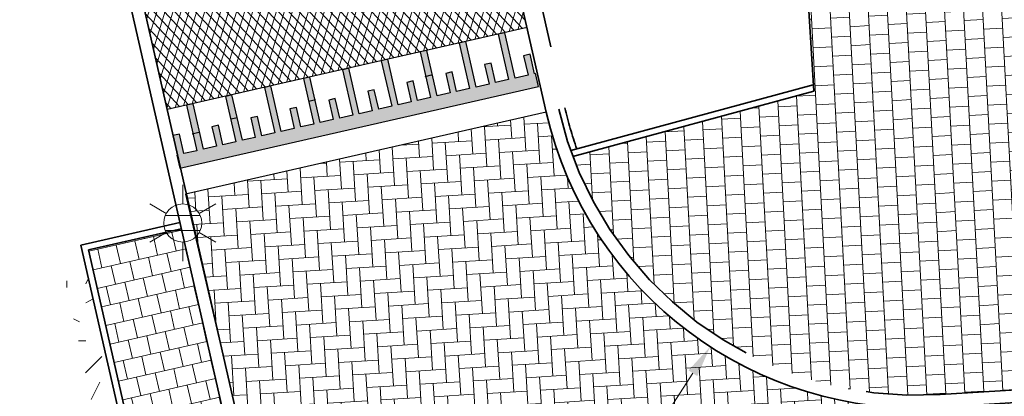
# Model space of a CAD drawing. Header units: metres. Extents: x 162305 to 163132, y 502542 to 502928.
# Tile 71 of 222: x 162381 to 162397, y 502745 to 502751. Entities that reach past the tile are written whole.
import ezdxf
from ezdxf.enums import TextEntityAlignment as Align

# ---------------------------------------------------------------- set-up
doc = ezdxf.new("R2010")
doc.units = ezdxf.units.M
for name, pattern in [('VH-OPSLUITBAND-SO', [10, 4, -2, 2, -2]), ('VH-TROTTOIRBAND-SO', [15, 5, -2, 2, -2, 2, -2]), ('ZZ-HIDDEN-SO', [4, 2, -2])]:
    doc.linetypes.add(name, pattern=pattern)
for name, color, linetype, lineweight, true_color in [('B-WE-OV-LICHTMAST-S-200', 190, 'Continuous', 18, 0x7f00ff), ('N-BH-VH-VERHARDING_TEGEL-Grijs', 253, 'Continuous', 13, 0x828282), ('N-WE-VH-KANTOPSLUITING_OPSLUITBAND_100X200-G', 150, 'VH-OPSLUITBAND-SO', 35, 0x007fff), ('N-WE-VH-KANTOPSLUITING_TROTTOIRBAND_180X200-G', 6, 'VH-TROTTOIRBAND-SO', 35, 0xff00ff)]:
    doc.layers.add(name, color=color, linetype=linetype, lineweight=lineweight, true_color=true_color)
for name, color, linetype, lineweight in [('N-WB-VERHARDING-MATERIAALGRENS', 7, 'Continuous', 30), ('N-WE-GR-GRAS-A-200', 62, 'Continuous', 18), ('N-WE-VH-GESLOTENVERHARDING_ASFALT-A-200', 12, 'Continuous', 18), ('N-WE-VH-KANTOPSLUITING_BETONRUG-G', 7, 'ZZ-HIDDEN-SO', 35), ('N-WE-VH-KANTOPSLUITING_VOORKANTBAND-G', 50, 'Continuous', 35), ('N-WE-VH-OPENVERHARDING_BETONSTRAATSTEEN-A', 92, 'Continuous', 18), ('N-WE-VH-OPENVERHARDING_TEGEL-A', 92, 'Continuous', 18), ('X-XX-AL-M', 7, 'Continuous', 18)]:
    doc.layers.add(name, color=color, linetype=linetype, lineweight=lineweight)
doc.layers.add('X-XX-AL-HULPLIJN 01-G', color=1, linetype='Continuous', lineweight=18, true_color=0xff0000, plot=False)
doc.styles.add('NLCS-ISO', font='NLCS-ISO.ttf')
doc.styles.add('NLCS-ISO-M200-T25', font='NLCS-ISO.ttf', dxfattribs={"height": 0.5})
doc.dimstyles.new('NLCS-M200-T25-PIJL_L2_H2', dxfattribs={"dimscale": 0.2, "dimtxt": 2.5, "dimasz": 2.5, "dimexe": 2, "dimexo": 2, "dimgap": 0.7, "dimtad": 1, "dimzin": 0, "dimdsep": 46, "dimtxsty": 'NLCS-ISO-M200-T25', "dimcen": 0, "dimdle": 2, "dimclrd": 256, "dimclre": 256, "dimclrt": 256, "dimazin": 0, "dimtfac": 1, "dimtdec": 3, "dimtofl": 0, "dimtmove": 0, "dimatfit": 3, "dimfxl": 2, "dimfxlon": 1, "dimtfillclr": 256, "dimtolj": 1, "dimtzin": 0, "dimlwd": -1, "dimlwe": -1, "dimarcsym": 0})
pattern_1 = [(0, (0, 0), (2, 2), [0.5, -1.5]), (0, (1.1, 1.2), (2, 2), [0.5, -1.5]), (90, (0.2, 0.7000000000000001), (-2, 2), [0.5, -1.5]), (90, (1, 1.4), (-2, 2), [0.5, -1.5]), (45, (0.4, 1.4), (0, 2.00000000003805), [0.5, -2.328427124]), (135, (1.1, 0), (-2.00000000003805, 0), [0.5, -2.328427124]), (26.56505119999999, (0.5, 0.6000000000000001), (2.000000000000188, 8.001289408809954e-10), [0.5, -3.972135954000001]), (26.56505119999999, (1.4, 1.6), (2.000000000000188, 8.001289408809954e-10), [0.5, -3.972135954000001]), (63.43494882, (1.4, 0), (1.019972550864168e-10, 2.000000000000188), [0.4999999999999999, -3.972135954]), (63.43494882, (0.5, 0.9), (1.019972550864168e-10, 2.000000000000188), [0.4999999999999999, -3.972135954]), (63.43494882, (1.2, 0.4), (1.019972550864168e-10, 2.000000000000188), [0.4999999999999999, -3.972135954]), (116.5650512, (0, 1.1), (-8.00129740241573e-10, 2.000000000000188), [0.4999999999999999, -3.972135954]), (153.43494882, (0.4, 0.3), (-2.000000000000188, 1.019979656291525e-10), [0.5, -3.972135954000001])]

# ---------------------------------------------------------------- blocks, each defined once
blk = doc.blocks.new('*D545')
at = {"layer": 'Defpoints', "color": 0, "transparency": 16777216}
for p in [(162395.6136522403, 502750.9421035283), (162392.3466737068, 502745.9095245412)]:
    blk.add_point(p, dxfattribs=at)
at = {"layer": 'X-XX-AL-M', "transparency": 16777216}
blk.add_line((162390.2132851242, 502742.6231709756), (162392.0744254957, 502745.4901429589), dxfattribs=at)
blk.add_solid([(162392.0045285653, 502745.5355176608), (162392.1443224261, 502745.4447682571), (162392.3466737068, 502745.9095245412)], dxfattribs=at)
at = {"layer": 'X-XX-AL-M', "transparency": 16777216, "insert": (162390.4660561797, 502743.7288073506), "char_height": 0.5, "attachment_point": 5, "rotation": 57.009742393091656, "style": 'NLCS-ISO-M200-T25', "bg_fill": 3, "box_fill_scale": 1.1, "bg_fill_color": 256, "bg_fill_true_color": 13158600, "bg_fill_transparency": 0}
blk.add_mtext('\\A1;R=6.00', dxfattribs=at)
blk = doc.blocks.new('B-SOV-LICHTMAST-SO')
for p, q in [((9.895807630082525e-10, 1.500000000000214), (1.979077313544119e-09, 3.000000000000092)), ((-1.299038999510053, 0.7500000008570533), (-2.598074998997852, 1.500000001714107)), ((1.299039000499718, 0.7499999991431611), (2.598075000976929, 1.499999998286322)), ((-1.299039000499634, -0.7499999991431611), (-2.598075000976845, -1.499999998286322)), ((1.299038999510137, -0.7500000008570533), (2.598074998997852, -1.500000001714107)), ((-9.895807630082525e-10, -1.500000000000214), (-1.978993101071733e-09, -3.000000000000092))]:
    blk.add_line(p, q)
at = {"flags": 128}
for points in [[(-1.377981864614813, 0.5925925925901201), (1.377981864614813, 0.5925925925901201)], [(-1.377981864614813, -0.5925925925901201), (1.377981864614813, -0.5925925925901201)]]:
    blk.add_lwpolyline(points, dxfattribs=at)
blk.add_circle((0, 0), 1.5)
at = {"style": 'NLCS-ISO'}
blk.add_attdef('TYPE', text='', height=1.8, dxfattribs=at).set_placement((1.979077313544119e-09, 3.000000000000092), align=Align.BOTTOM_CENTER)

msp = doc.modelspace()

# ---------------------------------------------------------------- hatches: boundary and pattern name
at = {"layer": 'N-WB-VERHARDING-MATERIAALGRENS', "linetype": 'Continuous'}
msp.add_hatch(color=256, dxfattribs=at).paths.add_polyline_path([(162383.9841809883, 502748.7223651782), (162389.6391679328, 502750.0112106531), (162389.5925028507, 502750.2159601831), (162389.5778778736, 502750.2126269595), (162389.5078802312, 502750.5197512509), (162389.4055054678, 502750.4964187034), (162389.4755031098, 502750.1892944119), (162389.2707535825, 502750.1426293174), (162389.1074257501, 502750.859252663), (162389.005050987, 502750.835920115), (162389.1683788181, 502750.1192967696), (162388.9636292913, 502750.0726316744), (162388.893631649, 502750.3797559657), (162388.7912568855, 502750.3564234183), (162388.8612545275, 502750.0492991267), (162388.6565050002, 502750.0026340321), (162388.4931771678, 502750.7192573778), (162388.3908024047, 502750.6959248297), (162388.5541302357, 502749.9793014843), (162388.3493807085, 502749.9326363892), (162388.2793830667, 502750.2397606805), (162388.1770083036, 502750.2164281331), (162388.2470059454, 502749.9093038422), (162388.0422564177, 502749.8626387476), (162387.8789285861, 502750.5792620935), (162387.7765538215, 502750.5559295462), (162387.9398816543, 502749.8393061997), (162387.7351321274, 502749.7926411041), (162387.6651344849, 502750.0997653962), (162387.5627597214, 502750.0764328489), (162387.6327573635, 502749.7693085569), (162387.4280078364, 502749.7226434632), (162387.264680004, 502750.4392668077), (162387.1623052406, 502750.4159342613), (162387.3256330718, 502749.6993109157), (162387.1208835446, 502749.6526458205), (162387.0508859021, 502749.9597701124), (162386.948511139, 502749.9364375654), (162387.0185087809, 502749.6293132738), (162386.813759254, 502749.5826481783), (162386.6504314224, 502750.2992715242), (162386.5480566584, 502750.2759389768), (162386.7113844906, 502749.5593156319), (162386.5066349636, 502749.5126505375), (162386.4366373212, 502749.8197748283), (162386.3342625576, 502749.7964422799), (162386.4042601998, 502749.4893179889), (162386.1995106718, 502749.4426528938), (162386.0361828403, 502750.1592762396), (162385.9338080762, 502750.135943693), (162386.0971359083, 502749.4193203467), (162385.89238638, 502749.3726552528), (162385.8223887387, 502749.6797795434), (162385.7200139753, 502749.6564469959), (162385.7900116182, 502749.3493227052), (162385.5852620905, 502749.3026576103), (162385.4219342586, 502750.0192809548), (162385.3195594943, 502749.9959484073), (162385.4828873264, 502749.2793250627), (162385.2781377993, 502749.2326599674), (162385.2081401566, 502749.5397842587), (162385.1057653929, 502749.5164517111), (162385.1757630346, 502749.2093274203), (162384.9710135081, 502749.1626623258), (162384.8076856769, 502749.8792856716), (162384.7053109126, 502749.8559531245), (162384.8686387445, 502749.1393297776), (162384.6638892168, 502749.0926646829), (162384.5938915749, 502749.3997889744), (162384.4915168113, 502749.3764564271), (162384.5615144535, 502749.0693321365), (162384.3567649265, 502749.0226670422), (162384.193437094, 502749.739290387), (162384.091062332, 502749.7159578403), (162384.2543901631, 502748.9993344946), (162384.0496406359, 502748.9526693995), (162383.9796429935, 502749.2597936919), (162383.8772682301, 502749.2364611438), (162383.9472658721, 502748.9293368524), (162383.9375139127, 502748.9271234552)])
msp.add_hatch(color=256, dxfattribs=at).paths.add_polyline_path([(162383.9841809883, 502748.7223651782), (162389.6391679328, 502750.0112106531), (162389.5925028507, 502750.2159601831), (162389.5778778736, 502750.2126269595), (162389.5078802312, 502750.5197512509), (162389.4055054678, 502750.4964187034), (162389.4755031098, 502750.1892944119), (162389.2707535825, 502750.1426293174), (162389.1074257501, 502750.859252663), (162389.005050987, 502750.835920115), (162389.1683788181, 502750.1192967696), (162388.9636292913, 502750.0726316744), (162388.893631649, 502750.3797559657), (162388.7912568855, 502750.3564234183), (162388.8612545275, 502750.0492991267), (162388.6565050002, 502750.0026340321), (162388.4931771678, 502750.7192573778), (162388.3908024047, 502750.6959248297), (162388.5541302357, 502749.9793014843), (162388.3493807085, 502749.9326363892), (162388.2793830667, 502750.2397606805), (162388.1770083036, 502750.2164281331), (162388.2470059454, 502749.9093038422), (162388.0422564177, 502749.8626387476), (162387.8789285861, 502750.5792620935), (162387.7765538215, 502750.5559295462), (162387.9398816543, 502749.8393061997), (162387.7351321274, 502749.7926411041), (162387.6651344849, 502750.0997653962), (162387.5627597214, 502750.0764328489), (162387.6327573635, 502749.7693085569), (162387.4280078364, 502749.7226434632), (162387.264680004, 502750.4392668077), (162387.1623052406, 502750.4159342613), (162387.3256330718, 502749.6993109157), (162387.1208835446, 502749.6526458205), (162387.0508859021, 502749.9597701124), (162386.948511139, 502749.9364375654), (162387.0185087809, 502749.6293132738), (162386.813759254, 502749.5826481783), (162386.6504314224, 502750.2992715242), (162386.5480566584, 502750.2759389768), (162386.7113844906, 502749.5593156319), (162386.5066349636, 502749.5126505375), (162386.4366373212, 502749.8197748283), (162386.3342625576, 502749.7964422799), (162386.4042601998, 502749.4893179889), (162386.1995106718, 502749.4426528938), (162386.0361828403, 502750.1592762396), (162385.9338080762, 502750.135943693), (162386.0971359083, 502749.4193203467), (162385.89238638, 502749.3726552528), (162385.8223887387, 502749.6797795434), (162385.7200139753, 502749.6564469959), (162385.7900116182, 502749.3493227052), (162385.5852620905, 502749.3026576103), (162385.4219342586, 502750.0192809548), (162385.3195594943, 502749.9959484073), (162385.4828873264, 502749.2793250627), (162385.2781377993, 502749.2326599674), (162385.2081401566, 502749.5397842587), (162385.1057653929, 502749.5164517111), (162385.1757630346, 502749.2093274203), (162384.9710135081, 502749.1626623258), (162384.8076856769, 502749.8792856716), (162384.7053109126, 502749.8559531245), (162384.8686387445, 502749.1393297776), (162384.6638892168, 502749.0926646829), (162384.5938915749, 502749.3997889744), (162384.4915168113, 502749.3764564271), (162384.5615144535, 502749.0693321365), (162384.3567649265, 502749.0226670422), (162384.193437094, 502749.739290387), (162384.091062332, 502749.7159578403), (162384.2543901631, 502748.9993344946), (162384.0496406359, 502748.9526693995), (162383.9796429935, 502749.2597936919), (162383.8772682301, 502749.2364611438), (162383.9472658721, 502748.9293368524), (162383.9375139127, 502748.9271234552)])
at = {"layer": 'N-WE-GR-GRAS-A-200'}
h = msp.add_hatch(dxfattribs=at)
h.set_pattern_fill('AGR-GRAS_02-SO', color=256, scale=0.2, style=0, pattern_type=2)
h.set_pattern_definition(pattern_1)
h.paths.add_polyline_path([(162421.5165590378, 502819.7260517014), (162435.0341480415, 502820.5761715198), (162435.1688183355, 502820.4316233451), (162435.3426501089, 502820.2749681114), (162435.552850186, 502820.1206294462), (162435.8967156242, 502819.9441172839), (162436.2277402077, 502819.8405780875), (162436.6488709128, 502819.7886927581), (162442.0138132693, 502820.0949395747), (162442.1810611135, 502820.2103278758), (162442.3248732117, 502817.9525913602), (162445.007909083, 502818.1234939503), (162446.2444226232, 502817.2507322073), (162443.1915292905, 502817.0609060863), (162443.5109028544, 502811.9245559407), (162442.5054510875, 502811.8576059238), (162442.17, 502817.226), (162424.634, 502816.1300000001), (162424.643, 502815.982), (162424.9671399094, 502810.7714661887), (162422.0807124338, 502810.5898051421)])
edge = h.paths.add_edge_path(flags=16)
edge.add_ellipse((162362.043387, 502852.5697739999), major_axis=(-0.002383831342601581, 0.03742427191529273), ratio=0.9992283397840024, start_angle=0, end_angle=360, ccw=False)
edge = h.paths.add_edge_path(flags=16)
edge.add_ellipse((162362.5847170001, 502843.0740939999), major_axis=(-0.002383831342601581, 0.03742427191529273), ratio=0.9992283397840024, start_angle=0, end_angle=360, ccw=False)
edge = h.paths.add_edge_path(flags=16)
edge.add_ellipse((162361.374981, 502862.4700579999), major_axis=(-0.002383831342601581, 0.03742427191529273), ratio=0.9992283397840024, start_angle=0, end_angle=360, ccw=False)
h.paths.add_polyline_path([(162362.2190213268, 502859.5504481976), (162362.3188333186, 502859.5565773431), (162363.5149332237, 502840.0783135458), (162363.4151212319, 502840.0721844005), (162363.4427023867, 502839.6230304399), (162363.5425143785, 502839.6291595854), (162363.6292576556, 502838.2165615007), (162362.8224999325, 502838.1585549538), (162362.7862460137, 502838.484052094), (162362.7876825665, 502838.4841989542), (162362.7580411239, 502838.7741446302), (162362.163, 502845.4909999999), (162360.89836909, 502866.6763346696), (162361.8778000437, 502866.7387219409), (162362.2912521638, 502860.0057313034), (162362.191440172, 502859.9996021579)])
h.paths.add_polyline_path([(162370.3601271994, 502859.1295107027), (162370.1821962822, 502861.9228857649), (162370.463, 502861.9199999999), (162370.486, 502861.4019999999), (162370.7786257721, 502861.4149999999), (162370.814, 502860.8959999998), (162371.3365986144, 502860.9349999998), (162371.387, 502859.961), (162371.777, 502859.9789999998), (162371.7795167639, 502859.2226011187)])
edge = h.paths.add_edge_path(flags=16)
edge.add_ellipse((162389.543764, 502924.3068979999), major_axis=(-0.002385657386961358, 0.03745293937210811), ratio=0.9992283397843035, start_angle=0, end_angle=360, ccw=False)
edge = h.paths.add_edge_path(flags=16)
edge.add_ellipse((162379.964316, 502923.7109299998), major_axis=(-0.002385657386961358, 0.03745293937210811), ratio=0.9992283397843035, start_angle=0, end_angle=360, ccw=False)
h.paths.add_polyline_path([(162371.042, 502923.0409999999), (162371.029, 502923.5469999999), (162371.0223638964, 502923.6548720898), (162398.1123599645, 502925.3046281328), (162398.1452615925, 502924.7643634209)])
edge = h.paths.add_edge_path(flags=16)
edge.add_ellipse((162472.361153, 502871.472719), major_axis=(-0.002385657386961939, 0.03745293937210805), ratio=0.9992283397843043, start_angle=0, end_angle=360, ccw=False)
edge = h.paths.add_edge_path(flags=16)
edge.add_ellipse((162472.2864730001, 502872.403486), major_axis=(-0.002385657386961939, 0.03745293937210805), ratio=0.9992283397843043, start_angle=0, end_angle=360, ccw=False)
edge = h.paths.add_edge_path(flags=16)
edge.add_ellipse((162481.3114880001, 502872.9735409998), major_axis=(-0.002385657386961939, 0.03745293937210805), ratio=0.9992283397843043, start_angle=0, end_angle=360, ccw=False)
edge = h.paths.add_edge_path(flags=16)
edge.add_ellipse((162481.4002010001, 502872.0775119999), major_axis=(-0.002385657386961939, 0.03745293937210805), ratio=0.9992283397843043, start_angle=0, end_angle=360, ccw=False)
edge = h.paths.add_edge_path(flags=16)
edge.add_ellipse((162491.4805440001, 502873.637313), major_axis=(-0.002385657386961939, 0.03745293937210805), ratio=0.9992283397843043, start_angle=0, end_angle=360, ccw=False)
edge = h.paths.add_edge_path()
edge.add_line((162491.6143036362, 502871.717545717), (162490.495948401, 502871.6572610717))
edge.add_line((162490.495948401, 502871.6572610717), (162490.4911206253, 502871.770458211))
edge.add_line((162490.4911206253, 502871.770458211), (162478.1572766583, 502870.9921482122))
edge.add_line((162478.1572766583, 502870.9921482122), (162470.9743753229, 502870.6049558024))
edge.add_line((162470.9743753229, 502870.6049558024), (162470.8563556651, 502872.5000220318))
edge.add_line((162470.8563556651, 502872.5000220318), (162485.6270000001, 502873.4150000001))
edge.add_line((162485.6270000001, 502873.4150000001), (162493.227, 502873.874))
edge.add_line((162493.227, 502873.874), (162492.8458826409, 502880.3916842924))
edge.add_line((162492.8458826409, 502880.3916842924), (162493.9870089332, 502880.4646632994))
edge.add_line((162493.9870089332, 502880.4646632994), (162494.5185704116, 502871.8740994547))
edge.add_line((162494.5185704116, 502871.8740994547), (162491.6457403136, 502871.7192403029))
edge.add_ellipse((162491.6281880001, 502871.7524060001), major_axis=(-0.002385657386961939, 0.03745293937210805), ratio=0.9992283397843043, start_angle=204.2610710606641, end_angle=514.6215030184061)
h.paths.add_polyline_path([(162503.0755587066, 502855.4427169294), (162503.1753678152, 502855.4488928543), (162503.1815437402, 502855.3490837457), (162507.7228581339, 502855.6300883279), (162508.3250288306, 502845.8984091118), (162508.8258166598, 502845.9293965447), (162509.9220368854, 502845.9962164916), (162508.4797209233, 502869.3054814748), (162502.5611213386, 502868.9392541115), (162502.3616388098, 502868.2951169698), (162502.3731368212, 502866.8913389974)])
h.paths.add_polyline_path([(162538.7342247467, 502870.4526310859), (162538.7367962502, 502870.458550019), (162538.7430412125, 502870.4777147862), (162538.7473811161, 502870.496931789), (162538.7498959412, 502870.5159468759), (162538.7507036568, 502870.5345366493), (162538.7498980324, 502870.5531265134), (162538.7473853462, 502870.5721418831), (162538.7430476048, 502870.5913593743), (162538.7368047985, 502870.6105248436), (162538.7286236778, 502870.6293614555), (162538.7222540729, 502870.6408522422), (162538.7033428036, 502870.9382040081), (162537.9507959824, 502870.8903428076), (162537.9680789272, 502870.6185940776), (162537.964609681, 502870.6106081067), (162537.9583653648, 502870.5914438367), (162537.9540258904, 502870.5722273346), (162537.9515112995, 502870.5532127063), (162537.9507036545, 502870.5346233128), (162537.9515092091, 502870.5160338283), (162537.9540216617, 502870.4970189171), (162537.9583589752, 502870.4778019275), (162537.964601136, 502870.4586369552), (162537.9727813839, 502870.4398007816), (162537.9803143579, 502870.4262100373), (162537.9986571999, 502870.137795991), (162538.7512040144, 502870.1856571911)], flags=16)
edge = h.paths.add_edge_path(flags=16)
edge.add_ellipse((162531.9063522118, 502869.9819825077), major_axis=(-0.2500000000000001, 0), ratio=1, start_angle=-146.51130248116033, end_angle=206.7590416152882, ccw=False)
edge.add_line((162532.1148508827, 502870.1199256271), (162532.1295791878, 502870.0945423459))
edge = h.paths.add_edge_path(flags=16)
edge.add_ellipse((162511.918555, 502869.277477), major_axis=(-0.00238565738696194, 0.03745293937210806), ratio=0.9992283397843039, start_angle=0, end_angle=360, ccw=False)
edge = h.paths.add_edge_path(flags=16)
edge.add_ellipse((162522.496849, 502868.4620289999), major_axis=(-0.00238565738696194, 0.03745293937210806), ratio=0.9992283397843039, start_angle=0, end_angle=360, ccw=False)
edge = h.paths.add_edge_path(flags=16)
edge.add_ellipse((162522.447144, 502869.8904319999), major_axis=(-0.00238565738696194, 0.03745293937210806), ratio=0.9992283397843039, start_angle=0, end_angle=360, ccw=False)
edge = h.paths.add_edge_path(flags=16)
edge.add_ellipse((162532.378619, 502869.05672), major_axis=(-0.00238565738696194, 0.03745293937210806), ratio=0.9992283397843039, start_angle=0, end_angle=360, ccw=False)
edge = h.paths.add_edge_path()
edge.add_line((162511.9016605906, 502867.7473060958), (162510.2102112, 502867.6449842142))
edge.add_line((162510.2102112, 502867.6449842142), (162510.1085309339, 502869.3060766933))
edge.add_line((162510.1085309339, 502869.3060766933), (162538.7403474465, 502871.0777381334))
edge.add_line((162538.7403474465, 502871.0777381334), (162538.8441031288, 502869.3771517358))
edge.add_line((162538.8441031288, 502869.3771517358), (162511.9425193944, 502867.7497777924))
edge.add_ellipse((162511.920191, 502867.7799310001), major_axis=(-0.00238565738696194, 0.03745293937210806), ratio=0.9992283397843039, start_angle=212.895373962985, end_angle=506.7391838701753)
edge = h.paths.add_edge_path(flags=16)
edge.add_ellipse((162554.016631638, 502704.4069191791), major_axis=(-0.2500000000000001, 0), ratio=1, start_angle=-19.78060631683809, end_angle=333.4897362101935, ccw=False)
edge.add_line((162553.7813827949, 502704.4915240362), (162553.7929180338, 502704.5185087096))
edge = h.paths.add_edge_path()
edge.add_ellipse((162551.4431023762, 502714.7606002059), major_axis=(-0.5786424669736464, 0), ratio=1, start_angle=88.32756619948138, end_angle=98.42476321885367)
edge.add_line((162551.5278796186, 502714.1882018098), (162556.303, 502714.513))
edge.add_line((162556.303, 502714.513), (162556.577, 502710.1250000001))
edge.add_line((162556.577, 502710.1250000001), (162556.776, 502710.137))
edge.add_line((162556.776, 502710.137), (162556.8456714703, 502709.2360332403))
edge.add_line((162556.8456714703, 502709.2360332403), (162552.7317102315, 502708.9739843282))
edge.add_line((162552.7317102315, 502708.9739843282), (162552.9859847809, 502704.982074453))
edge.add_line((162552.9859847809, 502704.982074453), (162557.1540978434, 502705.2475726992))
edge.add_line((162557.1540978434, 502705.2475726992), (162557.1710000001, 502705.029))
edge.add_line((162557.1710000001, 502705.029), (162577.095, 502706.273))
edge.add_line((162577.095, 502706.273), (162577.2190000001, 502706.8259999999))
edge.add_line((162577.2190000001, 502706.8259999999), (162577.3048540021, 502705.3783479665))
edge.add_line((162577.3048540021, 502705.3783479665), (162549.7918656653, 502703.6927452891))
edge.add_line((162549.7918656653, 502703.6927452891), (162549.1598177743, 502713.8137040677))
edge.add_line((162549.1598177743, 502713.8137040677), (162549.361875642, 502713.8262496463))
edge.add_line((162549.361875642, 502713.8262496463), (162549.3556780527, 502713.9260674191))
edge.add_line((162549.3556780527, 502713.9260674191), (162550.2635827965, 502713.9824417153))
edge.add_ellipse((162550.2202014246, 502714.6810961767), major_axis=(-0.7000000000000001, 0), ratio=1, start_angle=93.55309047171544, end_angle=128.9931781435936)
edge.add_line((162550.6606609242, 502714.1370415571), (162551.426214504, 502714.1822042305))
edge = h.paths.add_edge_path(flags=16)
edge.add_ellipse((162508.182291, 502708.9626890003), major_axis=(-0.002385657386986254, 0.03745293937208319), ratio=0.9992283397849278, start_angle=0, end_angle=360, ccw=False)
edge = h.paths.add_edge_path(flags=16)
edge.add_ellipse((162498.418432, 502708.1386420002), major_axis=(-0.002385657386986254, 0.03745293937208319), ratio=0.9992283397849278, start_angle=0, end_angle=360, ccw=False)
edge = h.paths.add_edge_path(flags=16)
edge.add_ellipse((162487.92888, 502707.676082), major_axis=(-0.002385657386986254, 0.03745293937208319), ratio=0.9992283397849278, start_angle=0, end_angle=360, ccw=False)
edge = h.paths.add_edge_path(flags=16)
edge.add_ellipse((162478.21442, 502707.1048410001), major_axis=(-0.002385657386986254, 0.03745293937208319), ratio=0.9992283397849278, start_angle=0, end_angle=360, ccw=False)
h.paths.add_polyline_path([(162476.6849999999, 502707.0870000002), (162505.879, 502708.9120000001), (162539.79, 502710.978), (162539.8512384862, 502709.9872224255), (162476.7460532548, 502706.0992192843)])
edge = h.paths.add_edge_path(flags=16)
edge.add_ellipse((162395.834261, 502721.3618740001), major_axis=(-0.002383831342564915, 0.03742427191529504), ratio=0.999228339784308, start_angle=0, end_angle=360, ccw=False)
edge = h.paths.add_edge_path(flags=16)
edge.add_ellipse((162396.470102, 502711.1848960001), major_axis=(-0.002383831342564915, 0.03742427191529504), ratio=0.999228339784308, start_angle=0, end_angle=360, ccw=False)
edge = h.paths.add_edge_path()
edge.add_line((162395.3827017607, 502731.7149209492), (162396.765, 502708.907))
edge.add_line((162396.765, 502708.907), (162397.0362159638, 502704.3002450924))
edge.add_line((162397.0362159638, 502704.3002450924), (162396.2952306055, 502704.2557530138))
edge.add_line((162396.2952306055, 502704.2557530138), (162395.7976409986, 502704.6969723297))
edge.add_line((162395.7976409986, 502704.6969723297), (162394.0179850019, 502733.9348903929))
edge.add_line((162394.0179850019, 502733.9348903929), (162394.9004865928, 502734.9337845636))
edge.add_line((162394.9004865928, 502734.9337845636), (162395.1865293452, 502734.9517658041))
edge.add_line((162395.1865293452, 502734.9517658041), (162395.3786342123, 502731.7820354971))
edge.add_ellipse((162395.364097, 502731.7474740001), major_axis=(-0.002383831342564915, 0.03742427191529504), ratio=0.999228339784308, start_angle=333.5251489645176, end_angle=566.1216927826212)
edge = h.paths.add_edge_path(flags=16)
edge.add_ellipse((162599.331135, 502707.3641609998), major_axis=(-0.002385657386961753, 0.03745293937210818), ratio=0.9992283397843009, start_angle=0, end_angle=360, ccw=False)
edge = h.paths.add_edge_path(flags=16)
edge.add_ellipse((162589.564927, 502706.8229459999), major_axis=(-0.002385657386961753, 0.03745293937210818), ratio=0.9992283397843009, start_angle=0, end_angle=360, ccw=False)
edge = h.paths.add_edge_path()
edge.add_ellipse((162583.9606018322, 502706.2395809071), major_axis=(-0.25, 0), ratio=1, start_angle=93.48921757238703, end_angle=273.4892176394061)
edge.add_line((162583.9453866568, 502706.4891174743), (162583.9425624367, 502706.5354361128))
edge.add_line((162583.9425624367, 502706.5354361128), (162608.977, 502708.0619999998))
edge.add_line((162608.977, 502708.0619999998), (162609.0222481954, 502707.3215365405))
edge.add_line((162609.0222481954, 502707.3215365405), (162583.9881483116, 502705.7878047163))
edge.add_line((162583.9881483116, 502705.7878047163), (162583.9758170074, 502705.9900443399))
edge = h.paths.add_edge_path(flags=16)
edge.add_ellipse((162616.1438289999, 502666.5185710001), major_axis=(-0.002383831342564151, 0.03742427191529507), ratio=0.9992283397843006, start_angle=0, end_angle=360, ccw=False)
edge = h.paths.add_edge_path(flags=16)
edge.add_ellipse((162615.418174, 502676.4011740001), major_axis=(-0.002383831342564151, 0.03742427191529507), ratio=0.9992283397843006, start_angle=0, end_angle=360, ccw=False)
edge = h.paths.add_edge_path()
edge.add_ellipse((162615.4285143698, 502664.8072041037), major_axis=(-0.25, 0), ratio=1, start_angle=33.48920055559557, end_angle=333.4892346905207)
edge.add_line((162615.2048017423, 502664.9187955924), (162615.1525454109, 502664.9448619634))
edge.add_line((162615.1525454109, 502664.9448619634), (162613.958497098, 502684.041838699))
edge.add_line((162613.958497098, 502684.041838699), (162615.1414976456, 502684.115805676))
edge.add_line((162615.1414976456, 502684.115805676), (162615.159, 502683.7990000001))
edge.add_line((162615.159, 502683.7990000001), (162616.3066053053, 502665.5481842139))
edge.add_line((162616.3066053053, 502665.5481842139), (162616.3033225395, 502665.5336481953))
edge.add_line((162616.3033225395, 502665.5336481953), (162616.3008077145, 502665.514633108))
edge.add_line((162616.3008077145, 502665.514633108), (162616.2999999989, 502665.4960433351))
edge.add_line((162616.2999999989, 502665.4960433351), (162616.3008056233, 502665.4774534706))
edge.add_line((162616.3008056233, 502665.4774534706), (162616.3033183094, 502665.4584381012))
edge.add_line((162616.3033183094, 502665.4584381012), (162616.3076560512, 502665.4392206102))
edge.add_line((162616.3076560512, 502665.4392206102), (162616.3138988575, 502665.4200551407))
edge.add_line((162616.3138988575, 502665.4200551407), (162616.314791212, 502665.4180005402))
edge.add_line((162616.314791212, 502665.4180005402), (162616.722, 502658.942))
edge.add_line((162616.722, 502658.942), (162615.5333526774, 502658.8544320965))
edge.add_line((162615.5333526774, 502658.8544320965), (162615.1717733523, 502664.6373404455))
edge.add_line((162615.1717733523, 502664.6373404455), (162615.2200169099, 502664.6692591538))
h.paths.add_polyline_path([(162613.8066207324, 502655.3830135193), (162613.5983157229, 502658.7118775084), (162613.6383711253, 502658.7148283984), (162613.9336933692, 502653.9916007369), (162582.143659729, 502652.0176703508), (162582.0627495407, 502653.3171170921)])
h.paths.add_polyline_path([(162630.4243863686, 502647.5564365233), (162630.6988101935, 502642.625785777), (162628.400261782, 502642.4938657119), (162627.7770362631, 502642.4580970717), (162627.7860277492, 502642.2775601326), (162603.4329293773, 502640.7654094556), (162603.1143130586, 502645.8967066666), (162602.0771908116, 502645.8411463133), (162602.1052835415, 502645.3920240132), (162602.140627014, 502645.3942347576), (162602.4673671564, 502640.0490361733), (162633.8554516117, 502641.9628847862), (162634.1446303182, 502641.9819357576), (162633.8808725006, 502644.367061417), (162633.7172807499, 502644.9995907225), (162633.3784737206, 502645.7268571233), (162632.876258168, 502646.363503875), (162632.2858631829, 502646.8539192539), (162631.6236958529, 502647.2106270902)])
edge = h.paths.add_edge_path(flags=16)
edge.add_ellipse((162567.844551, 502652.1996749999), major_axis=(-0.002385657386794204, 0.03745293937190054), ratio=0.9992283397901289, start_angle=0, end_angle=360, ccw=False)
edge = h.paths.add_edge_path()
edge.add_line((162548.0456737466, 502650.7682154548), (162548.0302749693, 502651.0150177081))
edge.add_line((162548.0302749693, 502651.0150177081), (162549.486, 502651.1087671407))
edge.add_line((162549.486, 502651.1087671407), (162549.486, 502650.5171653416))
edge.add_line((162549.486, 502650.5171653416), (162550.286, 502650.5171653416))
edge.add_line((162550.286, 502650.5171653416), (162550.286, 502651.1602875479))
edge.add_line((162550.286, 502651.1602875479), (162558.5596133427, 502651.6931124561))
edge.add_ellipse((162558.586846, 502651.7189099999), major_axis=(-0.002385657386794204, 0.03745293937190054), ratio=0.9992283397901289, start_angle=129.7834060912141, end_angle=230.2967654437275)
edge.add_line((162558.6171626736, 502651.6968186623), (162573.8774278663, 502652.679587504))
edge.add_line((162573.8774278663, 502652.679587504), (162573.9442433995, 502651.6087087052))
edge.add_line((162573.9442433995, 502651.6087087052), (162548.0933813, 502650.003587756))
edge.add_line((162548.0933813, 502650.003587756), (162548.0496484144, 502650.7045118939))
edge.add_ellipse((162548.027968, 502650.7351350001), major_axis=(-0.002385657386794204, 0.03745293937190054), ratio=0.9992283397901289, start_angle=211.6726546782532, end_angle=328.1783617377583)
edge = h.paths.add_edge_path(flags=16)
edge.add_ellipse((162430.664854, 502659.8648859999), major_axis=(-0.002385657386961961, 0.03745293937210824), ratio=0.999228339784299, start_angle=0, end_angle=360, ccw=False)
edge = h.paths.add_edge_path(flags=16)
edge.add_ellipse((162420.419076, 502659.6422339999), major_axis=(-0.002385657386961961, 0.03745293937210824), ratio=0.999228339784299, start_angle=0, end_angle=360, ccw=False)
edge = h.paths.add_edge_path(flags=16)
edge.add_ellipse((162411.255758, 502659.1550639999), major_axis=(-0.002385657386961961, 0.03745293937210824), ratio=0.999228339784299, start_angle=0, end_angle=360, ccw=False)
h.paths.add_polyline_path([(162435.5066193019, 502661.0433013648), (162435.3233302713, 502659.8573135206), (162409.6329158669, 502658.2621252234), (162409.5620526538, 502659.4211363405), (162417.3110000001, 502659.9086496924), (162417.3110000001, 502659.5641653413), (162418.1110000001, 502659.5641653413), (162418.1110000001, 502659.9623525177)])
edge = h.paths.add_edge_path()
edge.add_arc((162406.536, 502665.135), 0.2500000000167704, 314.1360549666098, 386.7590416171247)
edge.add_line((162406.759226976, 502665.2475598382), (162406.7444974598, 502665.27294495))
edge.add_arc((162406.5359999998, 502665.135), 0.2500000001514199, 33.48920055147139, 53.15212306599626)
edge.add_line((162406.685923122, 502665.3350576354), (162405.617, 502682.119))
edge.add_line((162405.617, 502682.119), (162404.587, 502699.361))
edge.add_line((162404.587, 502699.361), (162405.1143578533, 502699.3935952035))
edge.add_line((162405.1143578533, 502699.3935952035), (162407.5658656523, 502659.2976883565))
edge.add_line((162407.5658656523, 502659.2976883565), (162407.0728233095, 502659.2672141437))
edge.add_line((162407.0728233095, 502659.2672141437), (162407.068, 502659.3430000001))
edge.add_line((162407.068, 502659.3430000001), (162407.062, 502659.4299999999))
edge.add_line((162407.062, 502659.4299999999), (162406.7100911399, 502664.9555779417))
h.paths.add_polyline_path([(162384.1750049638, 502626.9891315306), (162385.0461632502, 502626.5921299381), (162372.824584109, 502599.0138271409), (162371.3350000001, 502595.4950000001), (162370.7215316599, 502593.4947695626), (162370.3940593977, 502591.742593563), (162370.27, 502590.8190000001), (162370.22, 502589.0400000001), (162370.38, 502587.0300000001), (162370.565, 502585.909), (162371.415, 502583.295), (162372.1925058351, 502581.7065360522), (162370.9084498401, 502584.3298946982), (162369.965918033, 502586.8058962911), (162369.7468094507, 502588.0398939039), (162369.6159284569, 502589.5431637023), (162369.6091660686, 502591.0279743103), (162369.7646776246, 502592.5846402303), (162370.1565436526, 502594.4288020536), (162370.7452851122, 502596.21519706), (162373.7388263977, 502603.1545829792), (162382.0728048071, 502622.3892297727), (162383.9823001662, 502627.0156439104)])
h.paths.add_polyline_path([(162633.5463762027, 502600.5126540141), (162633.8283551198, 502595.9714000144), (162634.9231162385, 502596.039376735), (162635.3607743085, 502596.0881576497), (162635.8073451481, 502596.2543479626), (162636.1271517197, 502596.4813361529), (162636.3947428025, 502596.7820698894), (162636.6092821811, 502597.1852952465), (162636.6796266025, 502597.5214881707), (162636.6916618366, 502597.8519463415), (162636.4580000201, 502601.6318122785), (162636.458, 502601.6900000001), (162604.9018155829, 502599.7525513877), (162604.8522315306, 502599.7495070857), (162605.1491306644, 502595.6509770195), (162605.3252974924, 502595.0911310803), (162605.5291921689, 502594.7712351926), (162606.0306337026, 502594.3268080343), (162606.4894983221, 502594.1006345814), (162606.9796067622, 502594.0141961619), (162607.3978853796, 502594.0296818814), (162607.3792933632, 502594.3291052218), (162607.4791011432, 502594.3353025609), (162607.1971222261, 502598.8765565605)])
h = msp.add_hatch(dxfattribs=at)
h.set_pattern_fill('AGR-GRAS_02-SO', color=256, scale=0.2, style=0, pattern_type=2)
h.set_pattern_definition(pattern_1)
h.paths.add_polyline_path([(162381.7003604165, 502743.1251821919), (162382.6157352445, 502744.9531274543), (162382.1789020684, 502746.9425728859), (162382.5331838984, 502747.0423945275), (162383.1554798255, 502744.3272188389), (162383.1807352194, 502744.1781066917), (162383.186669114, 502744.017639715), (162383.1459556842, 502743.7821919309), (162383.0560110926, 502743.5993621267), (162382.9071088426, 502743.416056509), (162382.7332463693, 502743.2901945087), (162382.5817395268, 502743.2212761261), (162382.4342581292, 502743.1847077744), (162382.3556909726, 502743.1754038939)], flags=0)
at = {"layer": 'N-WE-VH-GESLOTENVERHARDING_ASFALT-A-200', "true_color": 0x656565}
h = msp.add_hatch(dxfattribs=at)
h.set_pattern_fill('AVH-ASFALT_LAAG1-SOD', color=251, scale=0.2, angle=12.83511078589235, pattern_type=2)
h.set_pattern_definition([(72.83511078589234, (0, 0), (-0.1146551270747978, 0.03541471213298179), []), (132.8351107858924, (0, 0), (-0.08799760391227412, -0.081586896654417), [])])
h.paths.add_polyline_path([(162368.6165391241, 502816.2038621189), (162374.2928723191, 502817.4890510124), (162389.4603426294, 502750.9396870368), (162383.7858557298, 502749.6463972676)])
at = {"layer": 'N-WE-VH-OPENVERHARDING_BETONSTRAATSTEEN-A', "true_color": 0x333333}
h = msp.add_hatch(dxfattribs=at)
h.set_pattern_fill('AVH-BSS_KEIFORMAAT_ELLEBOOG', color=250, scale=2, angle=273.4831832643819, pattern_type=2)
h.set_pattern_definition([(273.4831832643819, (0, 0), (0.2223707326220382, -0.196853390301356), [0.63, -0.21]), (183.483183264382, (0.4192241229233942, 0.02551734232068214), (0.2223707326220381, -0.196853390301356), [0.63, -0.21])])
edge = h.paths.add_edge_path()
edge.add_line((162397.1981255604, 502745.0293318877), (162395.9854925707, 502744.9536367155))
edge.add_arc((162395.6118314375, 502750.9396699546), 5.997684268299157, 192.8203471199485, 273.5718918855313, ccw=False)
edge.add_line((162389.763665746, 502749.6088151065), (162384.0775111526, 502748.3128661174))
edge.add_line((162384.0775111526, 502748.3128661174), (162384.9095053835, 502744.7162297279))
edge.add_arc((162381.9947808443, 502744.0419791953), 2.991693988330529, -86.08166426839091, 13.024881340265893, ccw=False)
edge.add_line((162382.1992169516, 502741.0572784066), (162380.012007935, 502740.9003412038))
edge.add_line((162380.012007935, 502740.9003412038), (162379.8096236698, 502740.8858196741))
edge.add_line((162379.8096236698, 502740.8858196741), (162380.0243284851, 502737.8935125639))
edge.add_line((162380.0243284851, 502737.8935125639), (162382.8121138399, 502738.0935424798))
edge.add_arc((162383.0268186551, 502735.1012353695), 3.000000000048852, 3.4831868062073, 94.1040685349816, ccw=False)
edge.add_line((162386.0212766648, 502735.2835022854), (162386.1707672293, 502732.8264711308))
edge.add_line((162386.1707672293, 502732.8264711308), (162391.959509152, 502733.1888389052))
edge.add_arc((162397.9484251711, 502733.5533727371), 5.999999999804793, 97.56547380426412, 183.4831868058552, ccw=False)
edge.add_arc((162397.9484251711, 502733.5533727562), 5.999999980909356, 93.54606757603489, 97.56547382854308, ccw=False)
edge.add_line((162397.5773188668, 502739.5418850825), (162397.1981255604, 502745.0293318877))
at = {"layer": 'N-WE-VH-OPENVERHARDING_TEGEL-A', "true_color": 0x333333}
h = msp.add_hatch(dxfattribs=at)
h.set_pattern_fill('AVH-TEGEL_300X300_HALFST', color=250, angle=3.036056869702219, pattern_type=2)
h.set_pattern_definition([(3.036056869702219, (162397.5314816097, 502751.4124365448), (0.2916342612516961, 0.1656787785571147), [0.3, -0.3]), (93.0360568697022, (162397.5314816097, 502751.4124365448), (-0.2995789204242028, -0.01588931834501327), [])])
edge = h.paths.add_edge_path()
edge.add_line((162390.1824583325, 502748.9068805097), (162390.1824583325, 502748.9068805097))
edge.add_arc((162395.6136522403, 502750.9421035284), 5.800000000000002, -159.457595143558, -86.44690952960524)
edge.add_line((162395.9730978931, 502745.1532522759), (162397.9128784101, 502745.2736985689))
edge.add_line((162397.9128784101, 502745.2736985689), (162397.6247021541, 502749.9147603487))
edge.add_line((162397.6247021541, 502749.9147603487), (162397.5314816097, 502751.4124365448))
edge.add_line((162397.5314816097, 502751.4124365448), (162395.6985462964, 502751.2980488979))
edge.add_line((162395.6985462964, 502751.2980488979), (162393.902022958, 502751.1862270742))
edge.add_line((162393.902022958, 502751.1862270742), (162393.9794429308, 502749.9370848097))
edge.add_line((162393.9794429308, 502749.9370848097), (162390.1824583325, 502748.9068805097))
h = msp.add_hatch(dxfattribs=at)
h.set_pattern_fill('AVH-TEGEL_300X300_HALFST', color=250, angle=102.8391485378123, pattern_type=2)
h.set_pattern_definition([(102.8391485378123, (0, 0), (-0.2129140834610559, 0.2591671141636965), [0.3, -0.3]), (192.8391485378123, (0, 0), (0.06666442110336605, -0.2924993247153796), [])])
edge = h.paths.add_edge_path()
edge.add_arc((162381.9845121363, 502744.0495855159), 2.800000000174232, 11.926629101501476, 12.839148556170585, ccw=False)
edge.add_line((162384.7240686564, 502744.6282305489), (162383.2619182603, 502744.2949873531))
edge.add_line((162383.2619182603, 502744.2949873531), (162382.5460822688, 502747.4358163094))
edge.add_line((162382.5460822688, 502747.4358163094), (162384.0085788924, 502747.7691384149))
edge.add_line((162384.0085788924, 502747.7691384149), (162384.7145058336, 502744.6717867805))

# ---------------------------------------------------------------- linework, layer by layer
at = {"layer": 'N-BH-VH-VERHARDING_TEGEL-Grijs', "flags": 128}
msp.add_lwpolyline([(162384.7240686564, 502744.6282305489), (162383.2619182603, 502744.2949873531), (162382.5460822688, 502747.4358163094), (162384.0085788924, 502747.7691384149), (162384.7145058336, 502744.6717867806)], dxfattribs=at)
at = {"layer": 'N-WB-VERHARDING-MATERIAALGRENS'}
for p, q in [((162389.4603426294, 502750.9396870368), (162383.7858557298, 502749.6463972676)), ((162387.8528061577, 502750.1684440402), (162387.9547707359, 502750.1935084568)), ((162386.019820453, 502749.7807662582), (162386.1221952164, 502749.8040988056)), ((162389.763665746, 502749.6088151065), (162384.0775111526, 502748.3128661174)), ((162384.7913232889, 502749.5007756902), (162384.8936980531, 502749.5241082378)), ((162384.1820813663, 502749.2661250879), (162384.2840459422, 502749.2911895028))]:
    msp.add_line(p, q, dxfattribs=at)
at = {"layer": 'N-WB-VERHARDING-MATERIAALGRENS', "flags": 128}
msp.add_lwpolyline([(162383.9841809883, 502748.7223651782), (162389.6391679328, 502750.0112106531), (162389.5925028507, 502750.2159601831), (162389.5778778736, 502750.2126269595), (162389.5078802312, 502750.5197512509), (162389.4055054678, 502750.4964187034), (162389.4755031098, 502750.1892944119), (162389.2707535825, 502750.1426293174), (162389.1074257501, 502750.859252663), (162389.005050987, 502750.835920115), (162389.1683788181, 502750.1192967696), (162388.9636292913, 502750.0726316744), (162388.893631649, 502750.3797559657), (162388.7912568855, 502750.3564234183), (162388.8612545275, 502750.0492991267), (162388.6565050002, 502750.0026340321), (162388.4931771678, 502750.7192573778), (162388.3908024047, 502750.6959248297), (162388.5541302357, 502749.9793014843), (162388.3493807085, 502749.9326363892), (162388.2793830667, 502750.2397606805), (162388.1770083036, 502750.2164281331), (162388.2470059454, 502749.9093038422), (162388.0422564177, 502749.8626387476), (162387.8789285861, 502750.5792620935), (162387.7765538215, 502750.5559295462), (162387.9398816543, 502749.8393061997), (162387.7351321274, 502749.7926411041), (162387.6651344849, 502750.0997653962), (162387.5627597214, 502750.0764328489), (162387.6327573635, 502749.7693085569), (162387.4280078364, 502749.7226434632), (162387.264680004, 502750.4392668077), (162387.1623052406, 502750.4159342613), (162387.3256330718, 502749.6993109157), (162387.1208835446, 502749.6526458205), (162387.0508859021, 502749.9597701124), (162386.948511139, 502749.9364375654), (162387.0185087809, 502749.6293132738), (162386.813759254, 502749.5826481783), (162386.6504314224, 502750.2992715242), (162386.5480566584, 502750.2759389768), (162386.7113844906, 502749.5593156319), (162386.5066349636, 502749.5126505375), (162386.4366373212, 502749.8197748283), (162386.3342625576, 502749.7964422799), (162386.4042601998, 502749.4893179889), (162386.1995106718, 502749.4426528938), (162386.0361828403, 502750.1592762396), (162385.9338080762, 502750.135943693), (162386.0971359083, 502749.4193203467), (162385.89238638, 502749.3726552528), (162385.8223887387, 502749.6797795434), (162385.7200139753, 502749.6564469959), (162385.7900116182, 502749.3493227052), (162385.5852620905, 502749.3026576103), (162385.4219342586, 502750.0192809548), (162385.3195594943, 502749.9959484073), (162385.4828873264, 502749.2793250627), (162385.2781377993, 502749.2326599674), (162385.2081401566, 502749.5397842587), (162385.1057653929, 502749.5164517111), (162385.1757630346, 502749.2093274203), (162384.9710135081, 502749.1626623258), (162384.8076856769, 502749.8792856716), (162384.7053109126, 502749.8559531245), (162384.8686387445, 502749.1393297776), (162384.6638892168, 502749.0926646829), (162384.5938915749, 502749.3997889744), (162384.4915168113, 502749.3764564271), (162384.5615144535, 502749.0693321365), (162384.3567649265, 502749.0226670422), (162384.193437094, 502749.739290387), (162384.091062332, 502749.7159578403), (162384.2543901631, 502748.9993344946), (162384.0496406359, 502748.9526693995), (162383.9796429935, 502749.2597936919), (162383.8772682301, 502749.2364611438), (162383.9472658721, 502748.9293368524), (162383.9375139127, 502748.9271234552), (162383.9841809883, 502748.7223651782)], dxfattribs=at)
msp.add_lwpolyline([(162383.9841809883, 502748.7223651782), (162389.6391679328, 502750.0112106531), (162389.5925028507, 502750.2159601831), (162389.5778778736, 502750.2126269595), (162389.5078802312, 502750.5197512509), (162389.4055054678, 502750.4964187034), (162389.4755031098, 502750.1892944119), (162389.2707535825, 502750.1426293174), (162389.1074257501, 502750.859252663), (162389.005050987, 502750.835920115), (162389.1683788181, 502750.1192967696), (162388.9636292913, 502750.0726316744), (162388.893631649, 502750.3797559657), (162388.7912568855, 502750.3564234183), (162388.8612545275, 502750.0492991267), (162388.6565050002, 502750.0026340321), (162388.4931771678, 502750.7192573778), (162388.3908024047, 502750.6959248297), (162388.5541302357, 502749.9793014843), (162388.3493807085, 502749.9326363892), (162388.2793830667, 502750.2397606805), (162388.1770083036, 502750.2164281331), (162388.2470059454, 502749.9093038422), (162388.0422564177, 502749.8626387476), (162387.8789285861, 502750.5792620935), (162387.7765538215, 502750.5559295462), (162387.9398816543, 502749.8393061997), (162387.7351321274, 502749.7926411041), (162387.6651344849, 502750.0997653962), (162387.5627597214, 502750.0764328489), (162387.6327573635, 502749.7693085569), (162387.4280078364, 502749.7226434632), (162387.264680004, 502750.4392668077), (162387.1623052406, 502750.4159342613), (162387.3256330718, 502749.6993109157), (162387.1208835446, 502749.6526458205), (162387.0508859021, 502749.9597701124), (162386.948511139, 502749.9364375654), (162387.0185087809, 502749.6293132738), (162386.813759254, 502749.5826481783), (162386.6504314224, 502750.2992715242), (162386.5480566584, 502750.2759389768), (162386.7113844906, 502749.5593156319), (162386.5066349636, 502749.5126505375), (162386.4366373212, 502749.8197748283), (162386.3342625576, 502749.7964422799), (162386.4042601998, 502749.4893179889), (162386.1995106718, 502749.4426528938), (162386.0361828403, 502750.1592762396), (162385.9338080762, 502750.135943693), (162386.0971359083, 502749.4193203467), (162385.89238638, 502749.3726552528), (162385.8223887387, 502749.6797795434), (162385.7200139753, 502749.6564469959), (162385.7900116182, 502749.3493227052), (162385.5852620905, 502749.3026576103), (162385.4219342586, 502750.0192809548), (162385.3195594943, 502749.9959484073), (162385.4828873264, 502749.2793250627), (162385.2781377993, 502749.2326599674), (162385.2081401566, 502749.5397842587), (162385.1057653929, 502749.5164517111), (162385.1757630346, 502749.2093274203), (162384.9710135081, 502749.1626623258), (162384.8076856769, 502749.8792856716), (162384.7053109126, 502749.8559531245), (162384.8686387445, 502749.1393297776), (162384.6638892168, 502749.0926646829), (162384.5938915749, 502749.3997889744), (162384.4915168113, 502749.3764564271), (162384.5615144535, 502749.0693321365), (162384.3567649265, 502749.0226670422), (162384.193437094, 502749.739290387), (162384.091062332, 502749.7159578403), (162384.2543901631, 502748.9993344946), (162384.0496406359, 502748.9526693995), (162383.9796429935, 502749.2597936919), (162383.8772682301, 502749.2364611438), (162383.9472658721, 502748.9293368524), (162383.9375139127, 502748.9271234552), (162383.9841809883, 502748.7223651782)], dxfattribs=at)
at = {"layer": 'N-WE-VH-KANTOPSLUITING_BETONRUG-G'}
msp.add_lwpolyline([(162389.0091133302, 502825.2780506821), (162378.569638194, 502824.6217371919, 0.4622861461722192), (162374.2820482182, 502818.8865887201), (162390.0561650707, 502749.6754795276, 0.02962972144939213), (162390.2448529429, 502749.0274249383)], format="xyb", dxfattribs=at)
at = {"layer": 'N-WE-VH-KANTOPSLUITING_OPSLUITBAND_100X200-G'}
for p, q in [((162389.2089613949, 502825.2904591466), (162393.8745922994, 502750.0122519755)), ((162390.1480557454, 502749.0011617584), (162393.9731272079, 502750.038986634))]:
    msp.add_line(p, q, dxfattribs=at)
msp.add_lwpolyline([(162383.1644184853, 502744.2727658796), (162382.4263610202, 502747.5110946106), (162383.9863574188, 502747.8666381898)], dxfattribs=at)
at = {"layer": 'N-WE-VH-KANTOPSLUITING_TROTTOIRBAND_180X200-G'}
msp.add_lwpolyline([(162389.0029163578, 502825.3778585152), (162378.5633637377, 502824.7215401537, 0.4622861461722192), (162374.1845484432, 502818.8643672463), (162389.9586652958, 502749.6532580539, 0.367502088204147), (162395.973097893, 502745.153252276), (162397.9128784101, 502745.2736985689)], format="xyb", dxfattribs=at)
at = {"layer": 'N-WE-VH-KANTOPSLUITING_TROTTOIRBAND_180X200-G', "ltscale": 5}
msp.add_lwpolyline([(162382.1849032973, 502741.2567655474, 0.4596054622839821), (162384.7145058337, 502744.6717867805), (162375.0158958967, 502787.2257730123)], format="xyb", dxfattribs=at)
at = {"layer": 'N-WE-VH-KANTOPSLUITING_VOORKANTBAND-G'}
for points in [[(162425.7568820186, 502746.8022239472), (162421.1869201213, 502746.5184624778, -0.4142135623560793), (162420.8689047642, 502746.799293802), (162420.6303072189, 502750.6418933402, 0.4142135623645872), (162420.1002816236, 502751.109945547), (162413.6127759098, 502750.7071185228, 0.4142135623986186), (162413.1447237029, 502750.1770929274), (162413.3833212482, 502746.3344933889, -0.4142135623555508), (162413.1024899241, 502746.0164780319), (162410.9246336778, 502745.8812489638, -0.4142135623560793), (162410.6066183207, 502746.1620802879), (162410.3680207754, 502750.0046798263, 0.4142135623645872), (162409.8379951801, 502750.472732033), (162403.3504894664, 502750.0699050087, 0.4142135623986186), (162402.8824372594, 502749.5398794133), (162403.1210348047, 502745.6972798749, -0.4142135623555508), (162402.8402034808, 502745.3792645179), (162395.9854925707, 502744.9536367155, -0.367502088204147), (162389.763665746, 502749.6088151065), (162373.9895488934, 502818.819924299, -0.4622861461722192), (162378.5508148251, 502824.9211460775), (162388.9905224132, 502825.5774741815, -0.4142135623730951), (162389.3085367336, 502825.2966416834)], [(162380.012007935, 502740.9003412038), (162379.8096236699, 502740.8858196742), (162382.1992169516, 502741.0572784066, 0.4596054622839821), (162384.9095053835, 502744.7162297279), (162375.2108954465, 502787.2702159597)], [(162379.6673198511, 502742.8690855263), (162382.3633321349, 502743.0756962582, 0.4581356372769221), (162383.2619182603, 502744.2949873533), (162382.5460822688, 502747.4358163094), (162384.0085788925, 502747.7691384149)]]:
    msp.add_lwpolyline(points, format="xyb", dxfattribs=at)
msp.add_lwpolyline([(162390.1824583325, 502748.9068805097), (162393.9794429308, 502749.9370848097), (162389.3087712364, 502825.2966232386)], dxfattribs=at)
at = {"layer": 'X-XX-AL-HULPLIJN 01-G', "flags": 128}
msp.add_lwpolyline([(162368.6165391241, 502816.2038621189), (162374.2928723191, 502817.4890510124), (162389.4603426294, 502750.9396870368), (162383.7858557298, 502749.6463972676)], close=True, dxfattribs=at)
msp.add_lwpolyline([(162397.1981255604, 502745.0293318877), (162395.9854925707, 502744.9536367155, -0.3676883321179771), (162389.763665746, 502749.6088151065), (162384.0775111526, 502748.3128661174), (162384.9095053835, 502744.7162297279, -0.4615701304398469), (162382.1992169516, 502741.0572784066), (162379.8096236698, 502740.8858196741), (162380.0243284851, 502737.8935125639), (162382.8121138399, 502738.0935424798, -0.4173910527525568), (162386.0212766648, 502735.2835022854), (162386.1707672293, 502732.8264711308), (162391.959509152, 502733.1888389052, -0.4138922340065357), (162397.5773188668, 502739.5418850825)], format="xyb", close=True, dxfattribs=at)

# ---------------------------------------------------------------- block references
at = {"layer": 'B-WE-OV-LICHTMAST-S-200', "xscale": 0.2, "yscale": 0.2}
msp.add_blockref('B-SOV-LICHTMAST-SO', (162384.0310000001, 502747.859), dxfattribs=at)

# ---------------------------------------------------------------- next in the draw order: dimensions: what is measured, and where the dimension line sits
at = {"layer": 'X-XX-AL-M'}
dim = msp.add_radius_dim(center=(162395.6136522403, 502750.9421035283), mpoint=(162392.3466737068, 502745.9095245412), dimstyle='NLCS-M200-T25-PIJL_L2_H2', override={"dimpost": 'R=<>', "dimtfill": 1}, dxfattribs=at)
dim.commit()
dim.dimension.update_dxf_attribs({"geometry": '*D545', "text_midpoint": (162390.7931738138, 502743.5164537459), "dimtype": 164})

doc.saveas('drawing.dxf')
